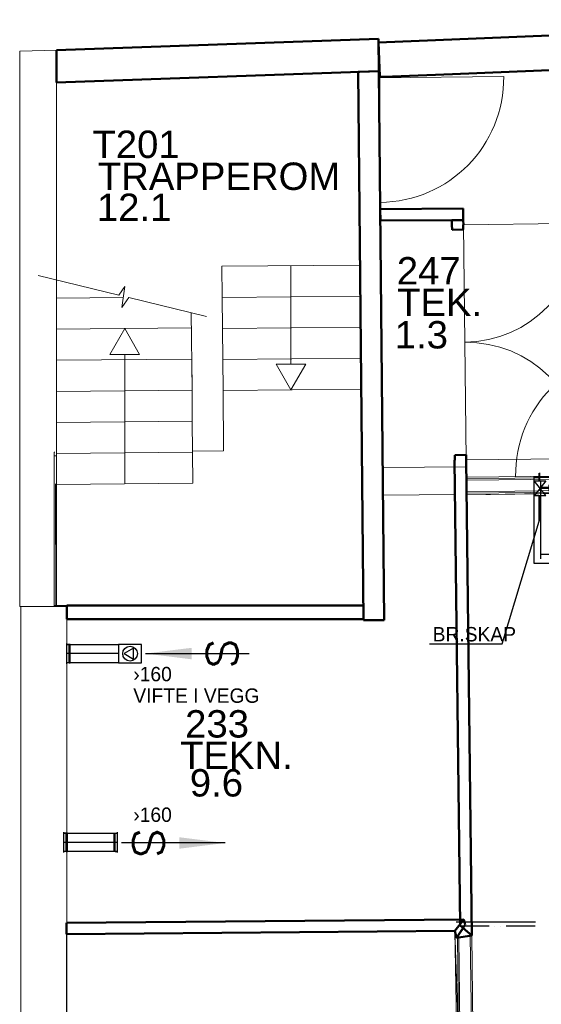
# Model space of a CAD drawing. Header units: millimetres. Extents: x 0 to 83478, y 0 to 53008.
# Tile 39 of 83: x 4630 to 9161, y 42403 to 50964. Entities that reach past the tile are written whole.
import ezdxf
from ezdxf.enums import TextEntityAlignment as Align

# ---------------------------------------------------------------- set-up
doc = ezdxf.new("R2010")
doc.units = ezdxf.units.MM
doc.header["$LTSCALE"] = 50
doc.header["$MEASUREMENT"] = 0
doc.header["$PDMODE"] = 1
for name, pattern in [('2V-CENT', [23, 20, -1.5, 0, -1.5]), ('V-KV', [2, 1, 1]), ('V-VV', [8, 5, -1, 0, -1, 0, -1])]:
    doc.linetypes.add(name, pattern=pattern)
doc.layers.get('0').update_dxf_attribs({"linetype": 'CONTINUOUS'})
for name, color, linetype in [('20602A200D001$0$832 Rominfo', 7, 'CONTINUOUS'), ('V050', 1, 'CONTINUOUS'), ('V051', 1, 'CONTINUOUS'), ('V060-', 3, 'CONTINUOUS'), ('V070-', 3, 'CONTINUOUS'), ('V080', 1, 'CONTINUOUS'), ('V080-', 3, 'CONTINUOUS'), ('V081', 1, 'CONTINUOUS')]:
    doc.layers.add(name, color=color, linetype=linetype)
for name, color, linetype, lineweight in [('20602A200D001$0$A-AREA', 32, 'CONTINUOUS', 9), ('20602A200D001$0$A-AREA-BNDY', 1, 'CONTINUOUS', 9), ('20602A200D001$0$A-DOOR', 31, 'CONTINUOUS', 13), ('20602A200D001$0$A-GENM', 13, 'CONTINUOUS', 9), ('20602A200D001$0$A-WALL', 7, 'CONTINUOUS', 13), ('20602A200D001$0$S-FNDN', 32, 'CONTINUOUS', 13), ('20602A200D001$0$S-STRS', 31, 'CONTINUOUS', 9)]:
    doc.layers.add(name, color=color, linetype=linetype, lineweight=lineweight)
doc.styles.add('20602A200D001$0$Arial', font='arial.ttf', dxfattribs={"height": 238.125})
doc.styles.add('FISO', font='fiso')
doc.styles.add('SIMPLEX', font='SIMPLEX')

# ---------------------------------------------------------------- blocks, each defined once
blk = doc.blocks.new('VAGG_P', base_point=(16250.5, 22586.5))
for p, q in [((16250, 22587.5), (16251, 22587.5)), ((16250, 22587.5), (16250, 22586.5)), ((16251, 22587.5), (16251, 22586.5))]:
    blk.add_line(p, q)
at = {"color": 6}
blk.add_line((16249.95, 22586.5), (16251.05, 22586.5), dxfattribs=at)
blk = doc.blocks.new('C3A', base_point=(16246, 22590.5))
at = {"color": 0, "linetype": 'ByBlock'}
blk.add_line((16247, 22590.5), (16246, 22590.5), dxfattribs=at)
blk = doc.blocks.new('K3A', base_point=(16246, 22590.5))
at = {"color": 0, "linetype": 'ByBlock'}
for p, q in [((16246, 22591), (16247, 22591)), ((16247, 22591), (16247, 22590)), ((16247, 22590), (16246, 22590))]:
    blk.add_line(p, q, dxfattribs=at)
blk = doc.blocks.new('33A', base_point=(16246, 22590.5))
blk.add_point((16247, 22590.5))
at = {"color": 0, "linetype": 'ByBlock'}
blk.add_blockref('K3A', (16246, 22590.5), dxfattribs=at)
at = {"color": 1, "linetype": '2V-CENT'}
blk.add_blockref('C3A', (16246, 22590.5), dxfattribs=at)
at = {"style": 'SIMPLEX', "flags": 3}
blk.add_attdef('0', (16246, 22590.5), '', height=1, dxfattribs=at)
blk = doc.blocks.new('V400', base_point=(16229, 22597))
for p, q in [((16229, 22598), (16229, 22597)), ((16230, 22598), (16229, 22598)), ((16230, 22597), (16230, 22598)), ((16229, 22597), (16230, 22597))]:
    blk.add_line(p, q)
blk = doc.blocks.new('V407', base_point=(16228, 22591))
at = {"color": 1}
for p, q in [((16228.32, 22591), (16227.82, 22591.3)), ((16227.82, 22591.3), (16227.82, 22590.7)), ((16227.82, 22590.7), (16228.32, 22591))]:
    blk.add_line(p, q, dxfattribs=at)
blk.add_circle((16228, 22591), 0.4, dxfattribs=at)
blk = doc.blocks.new('V420', base_point=(455, 404.5))
blk.add_line((455, 404.5), (464, 404.5))
blk.add_solid([(455, 404.5), (459, 405), (459, 404)])
blk = doc.blocks.new('V421', base_point=(455.5, 404.5))
at = {"rotation": 180}
blk.add_blockref('V420', (464.5, 404.5), dxfattribs=at)
blk = doc.blocks.new('V423', base_point=(16230, 22583))
blk.add_blockref('V421', (16230, 22583))
at = {"style": 'SIMPLEX'}
blk.add_text('s', height=4, rotation=270, dxfattribs=at).set_placement((16231, 22583), align=Align.CENTER)
blk = doc.blocks.new('V422', base_point=(16230, 22585))
blk.add_blockref('V420', (16230, 22585))
at = {"style": 'SIMPLEX'}
blk.add_text('s', height=4, rotation=90, dxfattribs=at).set_placement((16238, 22585), align=Align.CENTER)
blk = doc.blocks.new('A504')
at = {"color": 0}
for p, q in [((-378.8, -15.3), (375.3, -15.3)), ((-378.8, -317), (-378.8, -15.3)), ((-338.6, -72.7), (335, -72.7)), ((-298.4, -72.7), (-298.4, -273.9)), ((-6.1, -73.1), (-6.1, -59.1)), ((-6.1, -59.1), (211.2, -59.1)), ((-1.8, -72.7), (-1.8, -64.7)), ((-1.8, -64.7), (211.2, -64.7)), ((339.2, -115.3), (208.5, -14.7)), ((211.2, -115), (338.4, -14.3)), ((211.2, -17.1), (211.2, -115)), ((275.8, -67.5), (275.8, -145.8)), ((284.8, -72.7), (284.8, -273.9)), ((338.4, -59.1), (406.9, -59.1)), ((338.4, -64.7), (408.9, -64.7)), ((339.2, -14.7), (339.2, -115.3)), ((375.3, -15.3), (375.3, -317)), ((250.3, -145.8), (305.1, -145.8)), ((-303.7, -218.5), (-137.3, -218.5)), ((-137.3, -218.5), (-180.4, -204.6)), ((-180.4, -204.6), (-180.4, -229.7)), ((-180.4, -229.7), (-137.3, -218.5)), ((375.3, -317), (-378.8, -317)), ((-338.6, -273.9), (335, -273.9))]:
    blk.add_line(p, q, dxfattribs=at)
blk = doc.blocks.new('20602A200D001$0$VT- 38779 - VT--289286-P02')
at = {"layer": '20602A200D001$0$A-WALL'}
for p, q in [((28239.2, 48691.8), (24939.8, 48559.2)), ((28069.7, 48585.8), (28239.2, 48691.8)), ((24939.8, 48559.2), (23310.5, 48493.8)), ((27726.5, 48371), (28069.7, 48585.8)), ((23310.5, 48493.8), (23319.5, 48269.8)), ((27726.5, 48371), (26823.6, 48334.7)), ((26823.6, 48334.7), (23952.7, 48219.3)), ((23319.5, 48269.8), (23321.9, 48207.8)), ((23322.5, 48194), (23321.9, 48207.8)), ((23432.1, 48198.4), (23322.5, 48194)), ((23952.7, 48219.3), (23432.1, 48198.4)), ((23322.5, 48194), (23322.5, 48194)), ((23322.5, 48194), (23322.5, 48194))]:
    blk.add_line(p, q, dxfattribs=at)
at = {"layer": '20602A200D001$0$A-WALL', "lineweight": 50}
for p, q in [((24939.8, 48559.2), (28239.2, 48691.8)), ((28239.2, 48691.8), (28069.7, 48585.8)), ((23310.5, 48493.8), (24939.8, 48559.2)), ((28069.7, 48585.8), (27726.5, 48371)), ((23319.5, 48269.8), (23310.5, 48493.8)), ((27726.5, 48371), (26823.6, 48334.7)), ((26823.6, 48334.7), (23952.7, 48219.3)), ((23321.9, 48207.8), (23319.5, 48269.8)), ((23322.5, 48194), (23321.9, 48207.8)), ((23432.1, 48198.4), (23322.5, 48194)), ((23952.7, 48219.3), (23432.1, 48198.4)), ((23322.5, 48194), (23322.5, 48194))]:
    blk.add_line(p, q, dxfattribs=at)
blk = doc.blocks.new('20602A200D001$0$VT- 38779 - VT- 38779-289290-P02')
blk.add_blockref('20602A200D001$0$VT- 38779 - VT--289286-P02', (0, 0))
blk = doc.blocks.new('20602A200D001$0$VT- 38922 - VT- 38922-289299-P02')
at = {"layer": '20602A200D001$0$A-WALL', "lineweight": 50}
for p, q in [((23311.8, 48525.4), (20512.6, 48427.1)), ((23314.4, 48245.3), (23311.8, 48525.4)), ((20512.6, 48427.1), (20513.5, 48147)), ((20513.5, 48147), (23314.4, 48245.3))]:
    blk.add_line(p, q, dxfattribs=at)
blk = doc.blocks.new('20602A200D001$0$VT- 39137 - VT- 2-289318-P02')
at = {"layer": '20602A200D001$0$A-WALL'}
for p, q in [((20513.5, 48147), (20513.5, 45209.4)), ((20513.5, 43598), (20513.5, 43589.1))]:
    blk.add_line(p, q, dxfattribs=at)
blk = doc.blocks.new('20602A200D001$0$VT- 39137 - VT--289311-P02')
at = {"layer": '20602A200D001$0$A-WALL'}
for p, q in [((20193.5, 48417), (20513.5, 48427.1)), ((20193.5, 48417), (20193.5, 43589.1)), ((20513.5, 43589.1), (20513.5, 48427.1)), ((20492.4, 44931.5), (20492, 43598.1)), ((20492.6, 44898.6), (20492.2, 43589.1)), ((20492.4, 44931.5), (20497.5, 44931.5)), ((20492.6, 44898.6), (20513.5, 44898.7)), ((20513.5, 43589.1), (20513.5, 44898.7)), ((20193.5, 43589.1), (20513.5, 43589.1)), ((20492, 43598.1), (20513.5, 43597.9)), ((20492.2, 43589.1), (20513.5, 43589.1))]:
    blk.add_line(p, q, dxfattribs=at)
blk = doc.blocks.new('20602A200D001$0$VT- 39137 - VT- 39137-289315-P02')
for name in ['20602A200D001$0$VT- 39137 - VT--289311-P02', '20602A200D001$0$VT- 39137 - VT- 2-289318-P02']:
    blk.add_blockref(name, (0, 0))
blk = doc.blocks.new('20602A200D001$0$VT- 40033 - VT--289329-P02')
at = {"layer": '20602A200D001$0$A-WALL'}
for p, q in [((20203.9, 31004.4), (20203.9, 43589.7)), ((20203.9, 43589.7), (20528.7, 43589.7)), ((20528.7, 43589.7), (20203.9, 43589.7)), ((20203.9, 43589.7), (20603.9, 43589.7)), ((20203.9, 43589.7), (20203.9, 31004.4)), ((20203.9, 43589.7), (20203.9, 31004.4)), ((20603, 43589.7), (20528.7, 43589.7)), ((20528.7, 43589.7), (20528.7, 43589)), ((20528.7, 43589), (20603, 43589.7)), ((20603, 43589.7), (20528.7, 43589)), ((20528.7, 43589), (20528.7, 43589.7)), ((20528.7, 43589.7), (20603, 43589.7)), ((20603.8, 43502.8), (20603, 43589.7)), ((20603, 43589.7), (20603.9, 43589.7)), ((20603.9, 43589.7), (20603, 43589.7)), ((20603, 43589.7), (20603.8, 43502.8)), ((20603.9, 43589.7), (20603.9, 22426.1)), ((20602.5, 40840), (20603.9, 43480)), ((20603.9, 43480), (20602.5, 40840)), ((20603.9, 43480), (20603.9, 40840)), ((20603.9, 43480), (20603.9, 40840))]:
    blk.add_line(p, q, dxfattribs=at)
blk = doc.blocks.new('20602A200D001$0$VT- 40033 - VT- 40033-289333-P02')
blk.add_blockref('20602A200D001$0$VT- 40033 - VT--289329-P02', (0, 0))
blk = doc.blocks.new('20602A200D001$0$VT- 56418 - VT--289995-P02')
at = {"layer": '20602A200D001$0$A-WALL'}
for p, q in [((20603.8, 43597.9), (20603.8, 43600)), ((20603.8, 43600), (20717.1, 43600)), ((20603.8, 43597.9), (20603.8, 43595.9)), ((20603.8, 43595.9), (20603.8, 43590.4)), ((20603.8, 43511.2), (20603.8, 43590.4)), ((23119, 43600), (20717.1, 43600)), ((23119, 43600), (23179, 43600)), ((23179, 43600), (23179.1, 43600)), ((23179.1, 43600), (23179.4, 43576.7)), ((23180.5, 43489.9), (23179.4, 43576.7)), ((20603.8, 43511.2), (20603.8, 43480)), ((23180.6, 43480), (23180.5, 43489.9)), ((20603.8, 43480), (20604.1, 43480)), ((20759.1, 43480), (20604.1, 43480)), ((22623.2, 43480), (20759.1, 43480)), ((22623.2, 43480), (23180.6, 43480))]:
    blk.add_line(p, q, dxfattribs=at)
at = {"layer": '20602A200D001$0$A-WALL', "lineweight": 50}
for p, q in [((20603.8, 43597.9), (20603.8, 43600)), ((20603.8, 43600), (20717.1, 43600)), ((20603.8, 43595.9), (20603.8, 43597.9)), ((20603.8, 43590.4), (20603.8, 43595.9)), ((20603.8, 43511.2), (20603.8, 43590.4)), ((20717.1, 43600), (23119, 43600)), ((23119, 43600), (23179, 43600)), ((23179, 43600), (23179.1, 43600)), ((23179.1, 43600), (23179.4, 43576.7)), ((23179.4, 43576.7), (23180.5, 43489.9)), ((20603.8, 43480), (20603.8, 43511.2)), ((23180.5, 43489.9), (23180.6, 43480)), ((20604.1, 43480), (20603.8, 43480)), ((20759.1, 43480), (20604.1, 43480)), ((22623.2, 43480), (20759.1, 43480)), ((23180.6, 43480), (22623.2, 43480))]:
    blk.add_line(p, q, dxfattribs=at)
blk = doc.blocks.new('20602A200D001$0$VT- 56418 - VT- 56418-289999-P02')
blk.add_blockref('20602A200D001$0$VT- 56418 - VT--289995-P02', (0, 0))
blk = doc.blocks.new('20602A200D001$0$VT- 56710 - VT--290004-P02')
at = {"layer": '20602A200D001$0$A-WALL', "lineweight": 50}
for p, q in [((23134.5, 48239), (23314.4, 48245.3)), ((23180.2, 43471.5), (23134.5, 48239)), ((23314.4, 48245.3), (23360.2, 43470.9)), ((23360.2, 43470.9), (23180.2, 43471.5))]:
    blk.add_line(p, q, dxfattribs=at)
blk = doc.blocks.new('20602A200D001$0$VT- 56710 - VT- 56710-290008-P02')
blk.add_blockref('20602A200D001$0$VT- 56710 - VT--290004-P02', (0, 0))
blk = doc.blocks.new('20602A200D001$0$VT- 58174 - VT- 58174-290027-P02')
at = {"layer": '20602A200D001$0$A-WALL', "lineweight": 50}
for p, q in [((24046.5, 47049), (23325.9, 47045.8)), ((23325.9, 47045.8), (23326.9, 46945.8)), ((24047.7, 46949), (24046.5, 47049)), ((23326.9, 46945.8), (24047.7, 46949))]:
    blk.add_line(p, q, dxfattribs=at)
blk = doc.blocks.new('20602A200D001$0$VT- 58313 - VT- 58313-290043-P02')
at = {"layer": '20602A200D001$0$A-WALL', "lineweight": 50}
for p, q in [((24047.7, 46949), (23947.7, 46948.6)), ((23947.7, 46948.6), (23948.2, 46908.4)), ((24048.2, 46909.6), (24047.7, 46949)), ((23948.2, 46908.4), (23949.2, 46908.5)), ((23949.2, 46908.5), (23949.7, 46865.5)), ((23949.7, 46865.5), (24047.7, 46866.6)), ((24047.7, 46866.6), (24047.2, 46909.6)), ((24047.2, 46909.6), (24048.2, 46909.6)), ((23972.4, 44863.6), (24020.5, 40815.7)), ((23973.4, 44863.6), (23972.4, 44863.6)), ((24070.9, 44907.8), (23972.9, 44906.6)), ((23972.9, 44906.6), (23973.4, 44863.6)), ((24071.4, 44864.8), (24070.9, 44907.8)), ((24072.4, 44864.8), (24071.4, 44864.8)), ((24121.5, 40729), (24072.4, 44864.8)), ((24020.5, 40815.7), (24121.5, 40729))]:
    blk.add_line(p, q, dxfattribs=at)
blk = doc.blocks.new('20602A200D001$0$VT- 59650 - VT- 59650-290085-P02')
at = {"layer": '20602A200D001$0$A-WALL', "lineweight": 50}
for p, q in [((24045.1, 40794.5), (23987.5, 40710)), ((24121.5, 40729), (24045.1, 40794.5)), ((23987.5, 40710), (24121.5, 40729))]:
    blk.add_line(p, q, dxfattribs=at)
blk = doc.blocks.new('20602A200D001$0$VT- 59790 - VT- 59790-290100-P02')
at = {"layer": '20602A200D001$0$A-WALL', "lineweight": 50}
for p, q in [((24052.4, 40869.7), (23973.5, 40769)), ((24063.7, 40821.8), (24052.4, 40869.7)), ((23973.5, 40769), (23987.5, 40710)), ((23987.5, 40710), (24063.7, 40821.8))]:
    blk.add_line(p, q, dxfattribs=at)
blk = doc.blocks.new('20602A200D001$0$VT- 59930 - VT- 59930-290116-P02')
at = {"layer": '20602A200D001$0$A-WALL', "lineweight": 50}
for p, q in [((20600.6, 40840), (20600.5, 40740)), ((24052.4, 40869.7), (20600.6, 40840)), ((23973.5, 40769), (24052.4, 40869.7)), ((20600.5, 40740), (23973.5, 40769))]:
    blk.add_line(p, q, dxfattribs=at)
blk = doc.blocks.new('20602A200D001$0$Dekke- 67296 - Dekke- 67296-290472-P02')
at = {"layer": '20602A200D001$0$S-FNDN'}
for p, q in [((23159.9, 45479), (21959.9, 45467.8)), ((21959.9, 45467.8), (21964.1, 44943.1)), ((23178.9, 43600), (23159.9, 45479)), ((21964.1, 44943.1), (21697.5, 44941)), ((20503.9, 44655.9), (20507.1, 43598)), ((20507.1, 43598), (20603.8, 43597.8))]:
    blk.add_line(p, q, dxfattribs=at)
blk = doc.blocks.new('20602A200D001$0$Trapp- - Trapp--290484-P02')
at = {"layer": '20602A200D001$0$S-STRS'}
for p, q in [((23149.5, 46559), (21949.6, 46547.5)), ((21949.6, 46547.5), (23149.5, 46559)), ((21952.1, 46277.5), (21949.6, 46547.5)), ((21949.6, 46547.5), (21952.1, 46277.5)), ((23149.5, 46559), (23152.1, 46289)), ((23152.1, 46289), (23149.5, 46559)), ((23152.1, 46289), (21952.1, 46277.5)), ((21952.1, 46277.5), (23152.1, 46289)), ((21954.7, 46007.5), (21952.1, 46277.5)), ((21952.1, 46277.5), (21954.7, 46007.5)), ((23152.1, 46289), (23154.7, 46019)), ((23154.7, 46019), (23152.1, 46289)), ((23154.7, 46019), (21954.7, 46007.5)), ((21954.7, 46007.5), (23154.7, 46019)), ((21957.3, 45737.5), (21954.7, 46007.5)), ((21954.7, 46007.5), (21957.3, 45737.5)), ((23154.7, 46019), (23157.3, 45749)), ((23157.3, 45749), (23154.7, 46019)), ((23157.3, 45749), (21957.3, 45737.5)), ((21957.3, 45737.5), (23157.3, 45749)), ((21959.9, 45467.5), (21957.3, 45737.5)), ((21957.3, 45737.5), (21959.9, 45467.5)), ((23157.3, 45749), (23159.9, 45479)), ((23159.9, 45479), (23157.3, 45749)), ((23159.9, 45479), (21959.9, 45467.5)), ((21959.9, 45467.5), (23159.9, 45479))]:
    blk.add_line(p, q, dxfattribs=at)
blk = doc.blocks.new('20602A200D001$0$Trapp- - Trapp--290488-P02')
blk.add_blockref('20602A200D001$0$Trapp- - Trapp--290484-P02', (0, 0))
blk = doc.blocks.new('20602A200D001$0$IV03 91742 - IV03-291112-P02')
at = {"layer": '20602A200D001$0$A-WALL'}
for p, q in [((25634.7, 44732.5), (24074.2, 44713.9)), ((24074.2, 44713.9), (24074.4, 44700.9)), ((24074.4, 44700.9), (25647.9, 44719.6)), ((25647.9, 44719.6), (24074.4, 44700.9)), ((25647.9, 44719.6), (24074.4, 44700.9)), ((24074.4, 44700.9), (25634.9, 44719.5)), ((24074.4, 44700.9), (25634.9, 44719.5)), ((25634.9, 44719.5), (24074.4, 44700.9)), ((24074.4, 44700.9), (24074.5, 44687.9)), ((24074.5, 44687.9), (25661, 44706.8)), ((25661, 44706.8), (24074.5, 44687.9)), ((25661, 44706.8), (24074.5, 44687.9)), ((24074.5, 44687.9), (25648, 44706.6)), ((24074.5, 44687.9), (25648, 44706.6)), ((25648, 44706.6), (24074.5, 44687.9)), ((24074.5, 44687.9), (24075.7, 44588)), ((25634.9, 44719.5), (25634.7, 44732.5)), ((25634.9, 44719.5), (25634.7, 44732.5)), ((25634.7, 44732.5), (25634.9, 44719.5)), ((25648, 44706.6), (25647.9, 44719.6)), ((25648, 44706.6), (25647.9, 44719.6)), ((25647.9, 44719.6), (25648, 44706.6)), ((25662.1, 44606.8), (25661, 44706.8)), ((25662.1, 44606.8), (25661, 44706.8)), ((25661, 44706.8), (25662.1, 44606.8)), ((24075.7, 44588), (25762.1, 44608)), ((25762.1, 44608), (24075.7, 44588)), ((25762.1, 44608), (24075.7, 44588)), ((24075.7, 44588), (25662.1, 44606.8)), ((24075.7, 44588), (25662.1, 44606.8)), ((25662.1, 44606.8), (24075.7, 44588)), ((25762.3, 44595), (25762.1, 44608)), ((25762.3, 44595), (25762.1, 44608)), ((25762.1, 44608), (25762.3, 44595)), ((24075.7, 44588), (24075.9, 44575)), ((24075.9, 44575), (25775.3, 44595.1)), ((25775.3, 44595.1), (24075.9, 44575)), ((25775.3, 44595.1), (24075.9, 44575)), ((24075.9, 44575), (25762.3, 44595)), ((24075.9, 44575), (25762.3, 44595)), ((25762.3, 44595), (24075.9, 44575)), ((24075.9, 44575), (24076, 44562)), ((24076, 44562), (25663.3, 44587.8)), ((25663.3, 44587.8), (24076, 44562)), ((24076, 44562), (25775.4, 44582.1)), ((24076, 44562), (25663.4, 44580.8)), ((25663.4, 44580.8), (24076, 44562)), ((25663.4, 44580.8), (25663.3, 44587.8)), ((25663.3, 44587.8), (25663.4, 44580.8)), ((25663.4, 44580.8), (25775.4, 44582.1)), ((25775.4, 44582.1), (25663.4, 44580.8)), ((25775.3, 44595.1), (25775.4, 44582.1)), ((25775.4, 44582.1), (25775.3, 44595.1)), ((25775.4, 44582.1), (25775.3, 44595.1))]:
    blk.add_line(p, q, dxfattribs=at)
blk = doc.blocks.new('20602A200D001$0$IV03 91742 - IV03 91742-291116-P02')
blk.add_blockref('20602A200D001$0$IV03 91742 - IV03-291112-P02', (0, 0))
blk = doc.blocks.new('20602A200D001$0$IV01_34dB 347645 - IV01_34dB 2-302987-P02')
at = {"layer": '20602A200D001$0$A-WALL'}
blk.add_line((24094.5, 37530.1), (24067.4, 39939), dxfattribs=at)
blk = doc.blocks.new('20602A200D001$0$IV01_34dB 347645 - IV01_34dB-302980-P02')
at = {"layer": '20602A200D001$0$A-WALL'}
for p, q in [((24008.7, 40713), (23995.7, 40711.2)), ((24004.4, 39938.2), (23995.7, 40711.2)), ((23995.7, 40711.2), (24004.4, 39938.2)), ((23995.7, 40711.2), (24030.7, 37605.4)), ((24108.5, 40727.2), (24008.7, 40713)), ((24008.7, 40713), (24017.4, 39938.4)), ((24008.7, 40713), (24043.7, 37605.5)), ((24008.7, 40713), (24017.4, 39938.4)), ((24017.4, 39938.4), (24008.7, 40713)), ((24008.7, 40713), (24017.4, 39938.4)), ((24008.7, 40713), (24044, 37579.5)), ((24108.5, 40727.2), (24121.5, 40729)), ((24108.5, 40727.2), (24117.4, 39939.6)), ((24108.5, 40727.2), (24144, 37580.7)), ((24108.5, 40727.2), (24117.4, 39939.6)), ((24108.5, 40727.2), (24117.4, 39939.6)), ((24108.5, 40727.2), (24145.1, 37480.7)), ((24117.4, 39939.6), (24108.5, 40727.2)), ((24121.1, 40728.9), (24130.4, 39939.7)), ((24130.4, 39939.7), (24121.1, 40728.9)), ((24121.5, 40729), (24130.4, 39939.7)), ((24121.5, 40729), (24158.1, 37480.8)), ((24121.5, 40729), (24130.4, 39939.7)), ((24004.4, 39938.2), (24017.4, 39938.4)), ((24017.4, 39938.4), (24004.4, 39938.2)), ((24017.4, 39938.4), (24117.4, 39939.6)), ((24117.4, 39939.6), (24017.4, 39938.4)), ((24017.4, 39938.4), (24043.7, 37605.5)), ((24017.4, 39938.4), (24043.7, 37605.5)), ((24044, 37579.5), (24017.4, 39938.4)), ((24017.4, 39938.4), (24044, 37579.5)), ((24117.4, 39939.6), (24130.4, 39939.7)), ((24130.4, 39939.7), (24117.4, 39939.6)), ((24117.4, 39939.6), (24144, 37580.7)), ((24117.4, 39939.6), (24144, 37580.7)), ((24145.1, 37480.7), (24117.4, 39939.6)), ((24117.4, 39939.6), (24145.1, 37480.7)), ((24130.4, 39939.7), (24139, 39172.5)), ((24130.4, 39939.7), (24139, 39172.5)), ((24139, 39172.5), (24158.1, 37480.8)), ((24146.7, 37480.7), (24139, 39172.5)), ((24139, 39172.5), (24158.1, 37480.8)), ((24139, 39172.5), (24146.7, 37480.7)), ((24030.7, 37605.4), (24043.7, 37605.5)), ((24030.7, 37605.4), (24043.7, 37605.5)), ((24043.7, 37605.5), (24030.7, 37605.4)), ((24044, 37579.5), (24144, 37580.7)), ((24044, 37579.5), (24144, 37580.7)), ((24144, 37580.7), (24044, 37579.5)), ((24145.1, 37480.7), (24158.1, 37480.8)), ((24145.1, 37480.7), (24146.7, 37480.7)), ((24146.7, 37480.7), (24145.1, 37480.7)), ((24146.7, 37480.7), (24158.1, 37480.8)), ((24158.1, 37480.8), (24146.7, 37480.7))]:
    blk.add_line(p, q, dxfattribs=at)
blk = doc.blocks.new('20602A200D001$0$IV01_34dB 347645 - IV01_34dB 347645-302984-P02')
for name in ['20602A200D001$0$IV01_34dB 347645 - IV01_34dB-302980-P02', '20602A200D001$0$IV01_34dB 347645 - IV01_34dB 2-302987-P02']:
    blk.add_blockref(name, (0, 0))
blk = doc.blocks.new('20602A200D001$0$Belegg 509960 - Belegg 509960-319577-P02')
at = {"layer": '20602A200D001$0$A-GENM'}
for p, q in [((24004.4, 39938.2), (23973.5, 40769)), ((20600.5, 40740), (20599.5, 39898)), ((20599.5, 39898), (24004.4, 39938.2))]:
    blk.add_line(p, q, dxfattribs=at)
blk = doc.blocks.new('20602A200D001$0$Belegg 510115 - Belegg-319587-P02')
at = {"layer": '20602A200D001$0$A-GENM'}
for p, q in [((24076, 44562), (25663.3, 44587.8)), ((24076, 44562), (25663.3, 44587.8)), ((25663.3, 44587.8), (25715.5, 39957.6)), ((25663.3, 44587.8), (25715.5, 39957.6)), ((24130.4, 39939.7), (24121.1, 40728.9)), ((24130.4, 39939.7), (24121.1, 40728.9)), ((25715.5, 39957.6), (24130.4, 39939.7)), ((25715.5, 39957.6), (24130.4, 39939.7))]:
    blk.add_line(p, q, dxfattribs=at)
blk = doc.blocks.new('20602A200D001$0$Belegg 510115 - Belegg 510115-319591-P02')
blk.add_blockref('20602A200D001$0$Belegg 510115 - Belegg-319587-P02', (0, 0))
blk = doc.blocks.new('20602A200D001$0$Belegg 510403 - Belegg 510403-319598-P02')
at = {"layer": '20602A200D001$0$A-GENM'}
for p, q in [((29829.5, 48333.2), (27726.5, 48371)), ((25920.2, 48086.8), (25920.2, 48298.4)), ((25990.2, 48301.2), (25990.2, 48156.8)), ((26161, 48156.8), (26161, 48308.1)), ((26231, 48310.9), (26231, 48156.8)), ((23322.5, 48194), (23325.9, 47045.8)), ((25607.9, 47116.9), (25620.9, 47117)), ((25634.7, 44732.5), (25607.9, 47116.9)), ((24048.2, 46909.6), (24072.4, 44864.8)), ((24074.2, 44713.9), (25634.7, 44732.5))]:
    blk.add_line(p, q, dxfattribs=at)
blk = doc.blocks.new('20602A200D001$0$DOOR 12 - DOOR 12-399837-P02')
at = {"layer": '20602A200D001$0$A-DOOR'}
blk.add_line((23545, 48189.2), (24628.9, 48199.6), dxfattribs=at)
blk.add_arc((23545, 48189.2), 1084, 270.5491, 0.5491, dxfattribs=at)
blk = doc.blocks.new('20602A200D001$0$DOOR 13 - DOOR 13-399874-P02')
at = {"layer": '20602A200D001$0$A-DOOR'}
for p, q in [((24148.1, 46910.8), (25170.6, 46922.9)), ((24172.4, 44866), (25194.8, 44878.1))]:
    blk.add_line(p, q, dxfattribs=at)
for centre, start, end in [((24148.1, 46910.8), 270.67989, 0.67989), ((24172.4, 44866), 0.67989, 90.67989)]:
    blk.add_arc(centre, 1022.5, start, end, dxfattribs=at)
blk = doc.blocks.new('20602A200D001$0$DOOR 20 - DOOR 20-400163-P02')
at = {"layer": '20602A200D001$0$A-DOOR'}
blk.add_line((25585.7, 44897.9), (25572.9, 45981.8), dxfattribs=at)
blk.add_arc((25585.7, 44897.9), 1084, 90.67989, 180.67989, dxfattribs=at)
blk = doc.blocks.new('20602A200D001')
at = {"layer": '20602A200D001$0$A-AREA'}
for p, q in [((20513.5, 45209.4), (20513.5, 48147)), ((20513.5, 43589.8), (20513.5, 43598)), ((20513.5, 43589.8), (20528.7, 43589.7)), ((20579.2, 43589.5), (20588.6, 43589.5))]:
    blk.add_line(p, q, dxfattribs=at)
at = {"layer": '20602A200D001$0$A-AREA-BNDY', "flags": 128}
blk.add_lwpolyline([(23973.5, 40769), (20603.9, 40740), (20603.9, 37566.5), (24030.7, 37605.4)], close=True, dxfattribs=at)
at = {"layer": '20602A200D001$0$A-WALL'}
for p, q in [((24073.1, 44804), (23347.5, 44797)), ((23976, 44564.4), (23349.8, 44557))]:
    blk.add_line(p, q, dxfattribs=at)
at = {"layer": '20602A200D001$0$S-STRS'}
for p, q in [((22549.5, 46553.2), (22549.5, 45697.3)), ((20354.6, 46466.6), (21056.1, 46296.6)), ((21056.1, 46296.6), (21105.9, 46372.1)), ((21105.9, 46372.1), (21081.5, 46188.8)), ((20513.5, 46270.3), (21093.1, 46275.9)), ((21081.5, 46188.8), (21140.4, 46276.2)), ((21140.4, 46276.2), (21815.9, 46112.5)), ((21690.6, 45471.6), (21684.2, 46144.4)), ((20513.5, 46000.3), (21685.5, 46011.5)), ((21105.9, 46006), (20976.6, 45782)), ((21105.9, 46006), (21235.3, 45782)), ((21688, 45741.6), (20513.5, 45730.3)), ((20513.5, 45730.3), (21688, 45741.6)), ((20976.6, 45782), (21105.9, 45782)), ((21105.9, 44655.9), (21105.9, 45782)), ((21235.3, 45782), (21105.9, 45782)), ((21688, 45741.6), (21690.6, 45471.6)), ((22549.5, 45473.3), (22420.2, 45697.3)), ((22420.2, 45697.3), (22549.5, 45697.3)), ((22549.5, 45473.3), (22678.8, 45697.3)), ((22678.8, 45697.3), (22549.5, 45697.3)), ((21690.6, 45471.6), (20513.5, 45460.3)), ((20513.5, 45460.3), (21690.6, 45471.6)), ((21690.6, 45471.6), (21693.2, 45201.6)), ((21693.2, 45201.6), (21690.6, 45471.6)), ((21693.2, 45201.6), (20513.5, 45190.3)), ((20513.5, 45190.3), (21693.2, 45201.6)), ((21693.2, 45201.6), (21695.8, 44931.6)), ((21695.8, 44931.6), (21693.2, 45201.6)), ((21695.8, 44931.6), (20513.5, 44920.3)), ((20513.5, 44920.3), (21695.8, 44931.6)), ((21695.8, 44931.6), (21698.4, 44661.6)), ((21698.4, 44661.6), (21695.8, 44931.6)), ((21698.4, 44661.6), (20513.5, 44650.3)), ((20513.5, 44650.3), (21698.4, 44661.6))]:
    blk.add_line(p, q, dxfattribs=at)
at = {"layer": '20602A200D001$0$A-DOOR'}
for name, p in [('20602A200D001$0$DOOR 12 - DOOR 12-399837-P02', (-230, -2.2)), ('20602A200D001$0$DOOR 13 - DOOR 13-399874-P02', (-100, -1.2)), ('20602A200D001$0$DOOR 20 - DOOR 20-400163-P02', (0, -166))]:
    blk.add_blockref(name, p, dxfattribs=at)
at = {"layer": '20602A200D001$0$A-GENM'}
for name in ['20602A200D001$0$Belegg 510403 - Belegg 510403-319598-P02', '20602A200D001$0$Belegg 510115 - Belegg 510115-319591-P02', '20602A200D001$0$Belegg 509960 - Belegg 509960-319577-P02']:
    blk.add_blockref(name, (0, 0), dxfattribs=at)
at = {"layer": '20602A200D001$0$A-WALL', "lineweight": 50}
for name in ['20602A200D001$0$VT- 38779 - VT- 38779-289290-P02', '20602A200D001$0$VT- 56418 - VT- 56418-289999-P02']:
    blk.add_blockref(name, (0, 0), dxfattribs=at)
at = {"layer": '20602A200D001$0$A-WALL'}
for name in ['20602A200D001$0$VT- 38922 - VT- 38922-289299-P02', '20602A200D001$0$VT- 39137 - VT- 39137-289315-P02', '20602A200D001$0$VT- 56710 - VT- 56710-290008-P02', '20602A200D001$0$VT- 58174 - VT- 58174-290027-P02', '20602A200D001$0$VT- 58313 - VT- 58313-290043-P02', '20602A200D001$0$IV03 91742 - IV03 91742-291116-P02', '20602A200D001$0$VT- 40033 - VT- 40033-289333-P02', '20602A200D001$0$VT- 59930 - VT- 59930-290116-P02', '20602A200D001$0$VT- 59790 - VT- 59790-290100-P02', '20602A200D001$0$VT- 59650 - VT- 59650-290085-P02', '20602A200D001$0$IV01_34dB 347645 - IV01_34dB 347645-302984-P02']:
    blk.add_blockref(name, (0, 0), dxfattribs=at)
at = {"layer": '20602A200D001$0$S-FNDN'}
blk.add_blockref('20602A200D001$0$Dekke- 67296 - Dekke- 67296-290472-P02', (0, 0), dxfattribs=at)
at = {"layer": '20602A200D001$0$S-STRS'}
blk.add_blockref('20602A200D001$0$Trapp- - Trapp--290488-P02', (0, 0), dxfattribs=at)
at = {"layer": '20602A200D001$0$832 Rominfo', "linetype": 'Continuous', "style": '20602A200D001$0$Arial'}
for s, p in [('T201', (20825.1, 47489.5)), ('TRAPPEROM', (20871.8, 47211.7)), ('12.1', (20863.9, 46941.8)), ('247', (23469.8, 46389.7)), ('TEK.', (23471.8, 46114.5)), ('1.3', (23451.8, 45833.3)), ('233', (21630.7, 42450.5)), ('TEKN.', (21586.7, 42176.7)), ('9.6', (21671.4, 41937.9))]:
    blk.add_text(s, height=238.12, dxfattribs=at).set_placement(p)

msp = doc.modelspace()

# ---------------------------------------------------------------- linework, layer by layer
at = {"layer": 'V060-', "linetype": 'Continuous'}
for p, q in [((5038.21, 45532.03), (5488.7, 45532.03)), ((5488.7, 45372.03), (5038.21, 45372.03)), ((5014.05, 43891.11), (5479.04, 43891.11)), ((5479.04, 43731.11), (5014.05, 43731.11))]:
    msp.add_line(p, q, dxfattribs=at)
at = {"layer": 'V060-', "color": 1, "linetype": '2V-CENT'}
for p, q in [((5488.7, 45452.03), (5038.21, 45452.03)), ((5479.04, 43811.11), (5014.05, 43811.11))]:
    msp.add_line(p, q, dxfattribs=at)
at = {"layer": 'V080-', "linetype": 'V-VV'}
msp.add_line((9107.25, 43083.28), (8420.78, 43083.28), dxfattribs=at)
at = {"layer": 'V080-', "linetype": 'V-KV'}
msp.add_line((9109.57, 43118.01), (8423.1, 43118.01), dxfattribs=at)
at = {"layer": 'V081'}
for p, q in [((8820.74, 45536.3), (9151.21, 46633.57)), ((8189.35, 45536.3), (8820.74, 45536.3))]:
    msp.add_line(p, q, dxfattribs=at)

# ---------------------------------------------------------------- block references
at = {"layer": 'V050', "yscale": 160, "rotation": 180}
for name, p, xscale, zscale in [('V400', (5688.7, 45532.03), 200, 200), ('V407', (5588.7, 45452.03), 160, 160)]:
    msp.add_blockref(name, p, dxfattribs=dict(at, xscale=xscale, zscale=zscale))
at = {"layer": 'V060-'}
msp.add_blockref('20602A200D001', (-15563.7, 2272.18), dxfattribs=at)
at = {"layer": 'V070-', "xscale": 100, "yscale": 100, "zscale": 100}
for name, p in [('V422', (5723.09, 45452.8)), ('V423', (5515.31, 43805.95))]:
    msp.add_blockref(name, p, dxfattribs=at)
at = {"layer": 'V070-', "yscale": 20, "zscale": 160}
for p, xscale, rotation in [((5038.21, 45452.03), -160, 270), ((5014.05, 43811.11), -160, 270), ((5479.04, 43811.11), 160, 90)]:
    msp.add_blockref('VAGG_P', p, dxfattribs=dict(at, xscale=xscale, rotation=rotation))
at = {"layer": 'V070-', "linetype": 'Continuous', "yscale": 160, "zscale": 10, "rotation": 180}
for p, xscale in [((5058.21, 45452.03), -10), ((5034.05, 43811.11), -10), ((5459.04, 43811.11), 10)]:
    msp.add_blockref('33A', p, dxfattribs=dict(at, xscale=xscale))
at = {"layer": 'V080', "rotation": 90}
msp.add_blockref('A504', (9084.7, 46615.02), dxfattribs=at)

# ---------------------------------------------------------------- texts
at = {"layer": 'V051', "color": 1, "style": 'FISO'}
for s, p in [('›160', (5616.78, 45212.18)), ('VIFTE I VEGG', (5616.78, 45024.68)), ('›160', (5616.78, 43989.47))]:
    msp.add_text(s, height=125, dxfattribs=at).set_placement(p)
at = {"layer": 'V081', "color": 1, "style": 'FISO'}
msp.add_text('BR.SKAP', height=125, dxfattribs=at).set_placement((8217.28, 45558.64))

doc.saveas('drawing.dxf')
